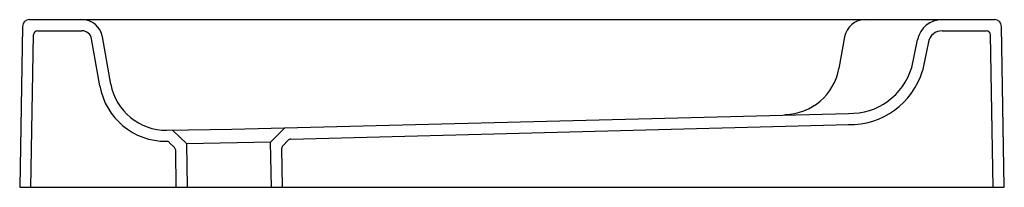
# Model space of a CAD drawing. Header units: millimetres. Extents: x -0.704 to 0, y 0 to 0.12.
import ezdxf

# ---------------------------------------------------------------- set-up
doc = ezdxf.new("R2010")
doc.units = ezdxf.units.MM
doc.layers.add('BLOCKS', color=3, linetype='Continuous')

msp = doc.modelspace()

# ---------------------------------------------------------------- linework, layer by layer
at = {"layer": 'BLOCKS'}
for p, q in [((-0.69718, 0.12), (-0.00701, 0.12)), ((-0.70218, 0.11509), (-0.70419, 0)), ((0, 0), (-0.00201, 0.11509)), ((-0.69619, -0.00014), (-0.69428, 0.10905)), ((-0.69128, 0.112), (-0.65968, 0.112)), ((-0.64684, 0.0725), (-0.65279, 0.10622)), ((-0.63896, 0.07389), (-0.64491, 0.1076)), ((-0.11428, 0.1076), (-0.11825, 0.08509)), ((-0.06621, 0.0857), (-0.06206, 0.10566)), ((-0.04444, 0.112), (-0.0129, 0.112)), ((-0.008, -0.00014), (-0.0099, 0.10905)), ((-0.05423, 0.10404), (-0.05854, 0.08343)), ((-0.55242, 0.04165), (-0.11143, 0.05284)), ((-0.52472, 0.03213), (-0.5149, 0.04231)), ((-0.5102, 0.03439), (-0.11129, 0.04484)), ((-0.59887, 0.04084), (-0.55242, 0.04165)), ((-0.58471, 0.03109), (-0.59489, 0.04091)), ((-0.59355, 0.0285), (-0.59717, 0.03199)), ((-0.52472, 0.03213), (-0.58471, 0.03109)), ((-0.58417, 0), (-0.58471, 0.03109)), ((-0.52416, 0), (-0.52472, 0.03213)), ((-0.5158, 0.02985), (-0.51231, 0.03347)), ((-0.59217, -0.00014), (-0.59263, 0.02639)), ((-0.51616, 0.00014), (-0.51664, 0.02772)), ((-0.70419, 0), (0, 0))]:
    msp.add_line(p, q, dxfattribs=at)
for centre, radius, start, end in [((-0.69718, 0.115), 0.005, 90, 179), ((-0.65968, 0.105), 0.015, 10, 90), ((-0.09951, 0.105), 0.015, 90, 170), ((-0.04444, 0.102), 0.018, 90, 168.25783), ((-0.00701, 0.115), 0.005, 1, 90), ((-0.69128, 0.109), 0.003, 90, 179), ((-0.65968, 0.105), 0.007, 10, 90), ((-0.04444, 0.102), 0.01, 90, 168.25783), ((-0.0129, 0.109), 0.003, 1, 90), ((-0.15764, 0.09204), 0.04, 271, 350), ((-0.11025, 0.09876), 0.04593, 268.522, 343.48483), ((-0.11025, 0.09876), 0.05393, 268.522, 343.48483), ((-0.59957, 0.08084), 0.04801, 190.00933, 270.35029), ((-0.59957, 0.08084), 0.04001, 190.00933, 270.99067), ((-0.59925, 0.02984), 0.003, 46, 90.35029), ((-0.59563, 0.02634), 0.003, 1, 46), ((-0.51364, 0.02777), 0.003, 136, 181), ((-0.51015, 0.03139), 0.003, 91, 136)]:
    msp.add_arc(centre, radius, start, end, dxfattribs=at)

doc.saveas('drawing.dxf')
